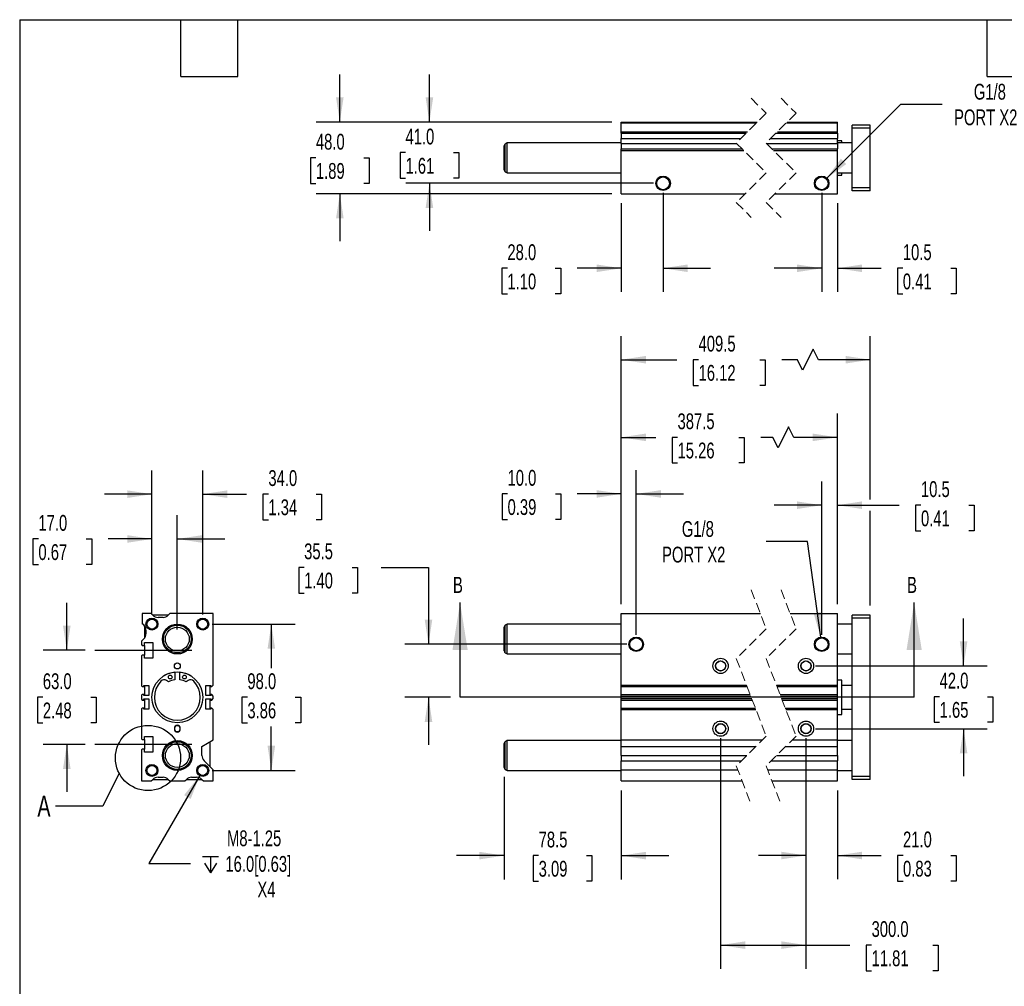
# Model space of a CAD drawing. Header units: millimetres. Extents: x 32 to 1365, y 32 to 1048.
# Tile 2 of 5: x 32 to 691, y 401 to 1048. Entities that reach past the tile are written whole.
import ezdxf

# ---------------------------------------------------------------- set-up
doc = ezdxf.new("R2010")
doc.units = ezdxf.units.MM
doc.header["$LTSCALE"] = 5
for name, pattern in [('SLD-Center', [19.05, 15.24, -1.27, 1.27, -1.27]), ('SLD-Dashed', [1.905, 1.27, -0.635]), ('SLD-Solid', [0])]:
    doc.linetypes.add(name, pattern=pattern)
doc.layers.add('CENTER', color=40, linetype='SLD-Center')
doc.layers.add('DIMENSIONS', color=140, linetype='SLD-Solid', lineweight=25)
doc.layers.add('TEXT', color=140, linetype='SLD-Solid', lineweight=25)
doc.styles.add('SLDTEXTSTYLE0', font='TXT', dxfattribs={"width": 0.7})
doc.dimstyles.new('SLDDIMSTYLE0', dxfattribs={"dimtxt": 10.790039, "dimasz": 16.51, "dimexe": 0, "dimexo": 0.0625, "dimgap": 2.69751, "dimtad": 0, "dimtih": 1, "dimtoh": 1, "dimrnd": 1e-09, "dimzin": 12, "dimdsep": 46, "dimtxsty": 'SLDTEXTSTYLE0', "dimsah": 1, "dimcen": 0.09, "dimadec": 0, "dimazin": 3, "dimtfac": 1, "dimtmove": 0, "dimatfit": 0, "dimfxl": 0, "dimfrac": 2, "dimtolj": 1, "dimtzin": 12, "dimarcsym": 0})
doc.dimstyles.new('SLDDIMSTYLE1', dxfattribs={"dimtxt": 10.790039, "dimasz": 16.51, "dimexe": 0, "dimexo": 0.0625, "dimgap": 2.69751, "dimtad": 0, "dimtih": 1, "dimtoh": 1, "dimrnd": 1e-09, "dimzin": 12, "dimdsep": 46, "dimtxsty": 'SLDTEXTSTYLE0', "dimsah": 1, "dimcen": 0, "dimadec": 0, "dimazin": 3, "dimtfac": 1, "dimtofl": 0, "dimtmove": 0, "dimatfit": 3, "dimfxl": 0, "dimfrac": 2, "dimtolj": 1, "dimtzin": 12, "dimarcsym": 0})
doc.dimstyles.new('SLDDIMSTYLE2', dxfattribs={"dimtxt": 10.790039, "dimasz": 16.51, "dimexe": 0, "dimexo": 0.0625, "dimgap": 2.69751, "dimtad": 0, "dimtih": 1, "dimtoh": 1, "dimrnd": 1e-09, "dimzin": 4, "dimdsep": 46, "dimtxsty": 'SLDTEXTSTYLE0', "dimsah": 1, "dimcen": 0.09, "dimadec": 0, "dimazin": 1, "dimtfac": 1, "dimtmove": 0, "dimatfit": 0, "dimfxl": 0, "dimfrac": 2, "dimtolj": 1, "dimtzin": 12, "dimarcsym": 0})
doc.dimstyles.new('SLDDIMSTYLE3', dxfattribs={"dimtxt": 10.790039, "dimasz": 16.51, "dimexe": 0, "dimexo": 0.0625, "dimgap": 2.69751, "dimtad": 0, "dimtih": 1, "dimtoh": 1, "dimrnd": 1e-09, "dimzin": 12, "dimdsep": 46, "dimtxsty": 'SLDTEXTSTYLE0', "dimsah": 1, "dimcen": 0.09, "dimadec": 0, "dimazin": 3, "dimtfac": 1, "dimtofl": 0, "dimtmove": 0, "dimatfit": 3, "dimfxl": 0, "dimfrac": 2, "dimtolj": 1, "dimtzin": 12, "dimarcsym": 0})
doc.dimstyles.new('SLDDIMSTYLE4', dxfattribs={"dimtxt": 10.790039, "dimasz": 16.51, "dimexe": 0, "dimexo": 0.0625, "dimgap": 2.69751, "dimtad": 0, "dimtih": 1, "dimtoh": 1, "dimrnd": 1e-09, "dimzin": 4, "dimdsep": 46, "dimtxsty": 'SLDTEXTSTYLE0', "dimsah": 1, "dimcen": 0.09, "dimadec": 0, "dimazin": 1, "dimtfac": 1, "dimtofl": 0, "dimtmove": 0, "dimatfit": 3, "dimfxl": 0, "dimfrac": 2, "dimtolj": 1, "dimtzin": 12, "dimarcsym": 0})
doc.dimstyles.new('SLDDIMSTYLE6', dxfattribs={"dimtxt": 0.18, "dimasz": 16.51, "dimexe": 0, "dimexo": 0.0625, "dimgap": 0, "dimtad": 0, "dimtih": 1, "dimtoh": 1, "dimdec": 0, "dimrnd": 1e-09, "dimzin": 0, "dimdsep": 46, "dimtxsty": 'Standard', "dimblk1": 'NONE', "dimblk2": 'NONE', "dimsah": 1, "dimcen": 0.09, "dimadec": 0, "dimazin": 0, "dimtfac": 16.51, "dimtdec": 0, "dimtofl": 0, "dimtmove": 0, "dimatfit": 3, "dimldrblk": 'NONE', "dimfxl": 0, "dimfrac": 2, "dimtolj": 1, "dimtzin": 0, "dimarcsym": 0})

# ---------------------------------------------------------------- blocks, each defined once
blk = doc.blocks.new('_D')
at = {"layer": 'DIMENSIONS'}
for p, q in [((222.2, 681.07), (218.57, 681.07)), ((218.57, 681.07), (218.57, 663.93)), ((254.26, 681.07), (257.88, 681.07)), ((257.88, 681.07), (257.88, 663.93)), ((273.71, 681.07), (305.46, 681.07)), ((305.46, 681.07), (305.46, 629.61)), ((218.57, 663.93), (222.2, 663.93)), ((257.88, 663.93), (254.26, 663.93)), ((438.18, 629.61), (289.58, 629.61)), ((320.26, 594.11), (289.58, 594.11)), ((305.46, 594.11), (305.46, 562.36))]:
    blk.add_line(p, q, dxfattribs=at)
for points in [[(305.46, 629.61), (308, 646.12), (302.92, 646.12)], [(305.46, 594.11), (302.92, 577.6), (308, 577.6)]]:
    blk.add_solid(points, dxfattribs=at)
at = {"layer": 'DIMENSIONS', "char_height": 10.583, "attachment_point": 1, "style": 'SLDTEXTSTYLE0'}
for s, insert in [('35.5', (222.2, 697.13)), ('1.40', (222.2, 677.57))]:
    blk.add_mtext(s, dxfattribs=dict(at, insert=insert))
blk = doc.blocks.new('_D_1')
at = {"layer": 'DIMENSIONS'}
for p, q in [((559.3, 698.46), (531.52, 698.46)), ((568.05, 634.43), (559.3, 698.46))]:
    blk.add_line(p, q, dxfattribs=at)
blk.add_solid([(568.05, 634.43), (568.33, 651.13), (563.3, 650.45)], dxfattribs=at)
at = {"layer": 'DIMENSIONS', "char_height": 10.583, "attachment_point": 1, "style": 'SLDTEXTSTYLE0'}
for s, insert in [('G1/8', (475.07, 712.1)), ('PORT X2', (461.85, 694.95))]:
    blk.add_mtext(s, dxfattribs=dict(at, insert=insert))
blk = doc.blocks.new('_D_2')
at = {"layer": 'DIMENSIONS'}
for p, q in [((434.53, 656.46), (434.53, 746.15)), ((444.53, 635.96), (444.53, 746.15)), ((358.39, 730.27), (354.77, 730.27)), ((354.77, 730.27), (354.77, 713.12)), ((390.45, 730.27), (394.08, 730.27)), ((394.08, 730.27), (394.08, 713.12)), ((434.53, 730.27), (405.07, 730.27)), ((444.53, 730.27), (476.28, 730.27)), ((354.77, 713.12), (358.39, 713.12)), ((394.08, 713.12), (390.45, 713.12))]:
    blk.add_line(p, q, dxfattribs=at)
for points in [[(434.53, 730.27), (418.02, 732.81), (418.02, 727.73)], [(444.53, 730.27), (461.04, 727.73), (461.04, 732.81)]]:
    blk.add_solid(points, dxfattribs=at)
at = {"layer": 'DIMENSIONS', "char_height": 10.583, "attachment_point": 1, "style": 'SLDTEXTSTYLE0'}
for s, insert in [('10.0', (358.39, 746.33)), ('0.39', (358.39, 726.76))]:
    blk.add_mtext(s, dxfattribs=dict(at, insert=insert))
blk = doc.blocks.new('_D_3')
at = {"layer": 'DIMENSIONS'}
for p, q in [((568.71, 635.96), (568.71, 738.58)), ((579.21, 656.46), (579.21, 738.58)), ((568.71, 722.71), (536.96, 722.71)), ((579.21, 722.71), (620.56, 722.71)), ((635.18, 722.71), (631.55, 722.71)), ((631.55, 722.71), (631.55, 705.56)), ((667.24, 722.71), (670.86, 722.71)), ((670.86, 722.71), (670.86, 705.56)), ((631.55, 705.56), (635.18, 705.56)), ((670.86, 705.56), (667.24, 705.56))]:
    blk.add_line(p, q, dxfattribs=at)
for points in [[(568.71, 722.71), (552.2, 725.25), (552.2, 720.17)], [(579.21, 722.71), (595.72, 720.17), (595.72, 725.25)]]:
    blk.add_solid(points, dxfattribs=at)
at = {"layer": 'DIMENSIONS', "char_height": 10.583, "attachment_point": 1, "style": 'SLDTEXTSTYLE0'}
for s, insert in [('10.5', (635.18, 738.76)), ('0.41', (635.18, 719.2))]:
    blk.add_mtext(s, dxfattribs=dict(at, insert=insert))
blk = doc.blocks.new('_D_4')
at = {"layer": 'DIMENSIONS'}
for p, q in [((434.53, 656.46), (434.53, 784.02)), ((579.21, 656.46), (579.21, 784.02)), ((546.53, 775.2), (539.47, 761.09)), ((550.06, 768.14), (546.53, 775.2)), ((434.53, 768.14), (457.58, 768.14)), ((472.2, 768.14), (468.57, 768.14)), ((468.57, 768.14), (468.57, 751)), ((513.24, 768.14), (516.86, 768.14)), ((516.86, 768.14), (516.86, 751)), ((535.94, 768.14), (527.86, 768.14)), ((539.47, 761.09), (535.94, 768.14)), ((579.21, 768.14), (550.06, 768.14)), ((468.57, 751), (472.2, 751)), ((516.86, 751), (513.24, 751))]:
    blk.add_line(p, q, dxfattribs=at)
for points in [[(434.53, 768.14), (451.04, 765.6), (451.04, 770.68)], [(579.21, 768.14), (562.7, 770.68), (562.7, 765.6)]]:
    blk.add_solid(points, dxfattribs=at)
at = {"layer": 'DIMENSIONS', "char_height": 10.583, "attachment_point": 1, "style": 'SLDTEXTSTYLE0'}
for s, insert in [('387.5', (472.2, 784.2)), ('15.26', (472.2, 764.64))]:
    blk.add_mtext(s, dxfattribs=dict(at, insert=insert))
blk = doc.blocks.new('_D_5')
at = {"layer": 'DIMENSIONS'}
for p, q in [((434.53, 656.46), (434.53, 835.99)), ((601.21, 726.52), (601.21, 835.99)), ((563, 827.17), (555.95, 813.06)), ((566.53, 820.11), (563, 827.17)), ((434.53, 820.11), (471.65, 820.11)), ((486.27, 820.11), (482.65, 820.11)), ((482.65, 820.11), (482.65, 802.96)), ((527.31, 820.11), (530.93, 820.11)), ((530.93, 820.11), (530.93, 802.96)), ((552.42, 820.11), (541.93, 820.11)), ((555.95, 813.06), (552.42, 820.11)), ((601.21, 820.11), (566.53, 820.11)), ((482.65, 802.96), (486.27, 802.96)), ((530.93, 802.96), (527.31, 802.96)), ((601.21, 655.46), (601.21, 718.9))]:
    blk.add_line(p, q, dxfattribs=at)
for points in [[(434.53, 820.11), (451.04, 817.57), (451.04, 822.65)], [(601.21, 820.11), (584.7, 822.65), (584.7, 817.57)]]:
    blk.add_solid(points, dxfattribs=at)
at = {"layer": 'DIMENSIONS', "char_height": 10.583, "attachment_point": 1, "style": 'SLDTEXTSTYLE0'}
for s, insert in [('409.5', (486.27, 836.17)), ('16.12', (486.27, 816.61))]:
    blk.add_mtext(s, dxfattribs=dict(at, insert=insert))
blk = doc.blocks.new('_D_6')
at = {"layer": 'DIMENSIONS'}
for p, q in [((356.03, 540.78), (356.03, 472.24)), ((434.53, 531.76), (434.53, 472.24)), ((356.03, 488.12), (324.28, 488.12)), ((379.21, 488.12), (375.59, 488.12)), ((375.59, 488.12), (375.59, 470.97)), ((411.28, 488.12), (414.9, 488.12)), ((414.9, 488.12), (414.9, 470.97)), ((434.53, 488.12), (466.28, 488.12)), ((375.59, 470.97), (379.21, 470.97)), ((414.9, 470.97), (411.28, 470.97))]:
    blk.add_line(p, q, dxfattribs=at)
for points in [[(356.03, 488.12), (339.52, 490.66), (339.52, 485.58)], [(434.53, 488.12), (451.04, 485.58), (451.04, 490.66)]]:
    blk.add_solid(points, dxfattribs=at)
at = {"layer": 'DIMENSIONS', "char_height": 10.583, "attachment_point": 1, "style": 'SLDTEXTSTYLE0'}
for s, insert in [('78.5', (379.21, 504.18)), ('3.09', (379.21, 484.61))]:
    blk.add_mtext(s, dxfattribs=dict(at, insert=insert))
blk = doc.blocks.new('_D_7')
at = {"layer": 'DIMENSIONS'}
for p, q in [((501.03, 566.76), (501.03, 412.31)), ((558.21, 566.76), (558.21, 412.31)), ((501.03, 428.19), (558.21, 428.19)), ((558.21, 428.19), (587.5, 428.19)), ((602.12, 428.19), (598.49, 428.19)), ((598.49, 428.19), (598.49, 411.04)), ((643.16, 428.19), (646.78, 428.19)), ((646.78, 428.19), (646.78, 411.04)), ((598.49, 411.04), (602.12, 411.04)), ((646.78, 411.04), (643.16, 411.04))]:
    blk.add_line(p, q, dxfattribs=at)
for points in [[(501.03, 428.19), (517.54, 425.65), (517.54, 430.73)], [(558.21, 428.19), (541.7, 430.73), (541.7, 425.65)]]:
    blk.add_solid(points, dxfattribs=at)
at = {"layer": 'DIMENSIONS', "char_height": 10.583, "attachment_point": 1, "style": 'SLDTEXTSTYLE0'}
for s, insert in [('300.0', (602.12, 444.24)), ('11.81', (602.12, 424.68))]:
    blk.add_mtext(s, dxfattribs=dict(at, insert=insert))
blk = doc.blocks.new('_D_8')
at = {"layer": 'DIMENSIONS'}
for p, q in [((558.21, 566.76), (558.21, 472.31)), ((579.21, 531.76), (579.21, 472.31)), ((558.21, 488.19), (526.46, 488.19)), ((579.21, 488.19), (608.54, 488.19)), ((623.16, 488.19), (619.54, 488.19)), ((619.54, 488.19), (619.54, 471.04)), ((655.22, 488.19), (658.85, 488.19)), ((658.85, 488.19), (658.85, 471.04)), ((619.54, 471.04), (623.16, 471.04)), ((658.85, 471.04), (655.22, 471.04))]:
    blk.add_line(p, q, dxfattribs=at)
for points in [[(558.21, 488.19), (541.7, 490.73), (541.7, 485.65)], [(579.21, 488.19), (595.72, 485.65), (595.72, 490.73)]]:
    blk.add_solid(points, dxfattribs=at)
at = {"layer": 'DIMENSIONS', "char_height": 10.583, "attachment_point": 1, "style": 'SLDTEXTSTYLE0'}
for s, insert in [('21.0', (623.16, 504.24)), ('0.83', (623.16, 484.68))]:
    blk.add_mtext(s, dxfattribs=dict(at, insert=insert))
blk = doc.blocks.new('_D_9')
at = {"layer": 'DIMENSIONS'}
for p, q in [((663.71, 615.11), (663.71, 646.86)), ((564.56, 615.11), (679.58, 615.11)), ((647.68, 594.52), (644.05, 594.52)), ((644.05, 594.52), (644.05, 577.37)), ((679.74, 594.52), (683.36, 594.52)), ((683.36, 594.52), (683.36, 577.37)), ((644.05, 577.37), (647.68, 577.37)), ((683.36, 577.37), (679.74, 577.37)), ((564.56, 573.11), (679.58, 573.11)), ((663.71, 573.11), (663.71, 541.36))]:
    blk.add_line(p, q, dxfattribs=at)
for points in [[(663.71, 615.11), (666.25, 631.62), (661.17, 631.62)], [(663.71, 573.11), (661.17, 556.6), (666.25, 556.6)]]:
    blk.add_solid(points, dxfattribs=at)
at = {"layer": 'DIMENSIONS', "char_height": 10.583, "attachment_point": 1, "style": 'SLDTEXTSTYLE0'}
for s, insert in [('42.0', (647.68, 610.58)), ('1.65', (647.68, 591.02))]:
    blk.add_mtext(s, dxfattribs=dict(at, insert=insert))
blk = doc.blocks.new('_D_19')
at = {"layer": 'DIMENSIONS'}
for p, q in [((63.29, 625.61), (63.29, 657.36)), ((75.69, 625.61), (47.42, 625.61)), ((47.26, 594.11), (43.64, 594.11)), ((43.64, 594.11), (43.64, 576.96)), ((79.32, 594.11), (82.95, 594.11)), ((82.95, 594.11), (82.95, 576.96)), ((43.64, 576.96), (47.26, 576.96)), ((82.95, 576.96), (79.32, 576.96)), ((75.69, 562.61), (47.42, 562.61)), ((63.29, 562.61), (63.29, 530.86))]:
    blk.add_line(p, q, dxfattribs=at)
for points in [[(63.29, 625.61), (65.83, 642.12), (60.75, 642.12)], [(63.29, 562.61), (60.75, 546.1), (65.83, 546.1)]]:
    blk.add_solid(points, dxfattribs=at)
at = {"layer": 'DIMENSIONS', "char_height": 10.583, "attachment_point": 1, "style": 'SLDTEXTSTYLE0'}
for s, insert in [('63.0', (47.26, 610.17)), ('2.48', (47.26, 590.61))]:
    blk.add_mtext(s, dxfattribs=dict(at, insert=insert))
blk = doc.blocks.new('_D_20')
at = {"layer": 'DIMENSIONS'}
for p, q in [((120.29, 649.46), (120.29, 715.99)), ((137.29, 639.46), (137.29, 715.99)), ((44.27, 700.11), (40.65, 700.11)), ((40.65, 700.11), (40.65, 682.96)), ((76.34, 700.11), (79.96, 700.11)), ((79.96, 700.11), (79.96, 682.96)), ((120.29, 700.11), (90.96, 700.11)), ((137.29, 700.11), (169.04, 700.11)), ((40.65, 682.96), (44.27, 682.96)), ((79.96, 682.96), (76.34, 682.96))]:
    blk.add_line(p, q, dxfattribs=at)
for points in [[(120.29, 700.11), (103.78, 702.65), (103.78, 697.57)], [(137.29, 700.11), (153.8, 697.57), (153.8, 702.65)]]:
    blk.add_solid(points, dxfattribs=at)
at = {"layer": 'DIMENSIONS', "char_height": 10.583, "attachment_point": 1, "style": 'SLDTEXTSTYLE0'}
for s, insert in [('17.0', (44.27, 716.17)), ('0.67', (44.27, 696.61))]:
    blk.add_mtext(s, dxfattribs=dict(at, insert=insert))
blk = doc.blocks.new('_D_21')
at = {"layer": 'DIMENSIONS'}
for p, q in [((120.29, 649.46), (120.29, 745.99)), ((154.29, 649.46), (154.29, 745.99)), ((120.29, 730.11), (88.54, 730.11)), ((154.29, 730.11), (183.63, 730.11)), ((198.25, 730.11), (194.62, 730.11)), ((194.62, 730.11), (194.62, 712.96)), ((230.31, 730.11), (233.93, 730.11)), ((233.93, 730.11), (233.93, 712.96)), ((194.62, 712.96), (198.25, 712.96)), ((233.93, 712.96), (230.31, 712.96))]:
    blk.add_line(p, q, dxfattribs=at)
for points in [[(120.29, 730.11), (103.78, 732.65), (103.78, 727.57)], [(154.29, 730.11), (170.8, 727.57), (170.8, 732.65)]]:
    blk.add_solid(points, dxfattribs=at)
at = {"layer": 'DIMENSIONS', "char_height": 10.583, "attachment_point": 1, "style": 'SLDTEXTSTYLE0'}
for s, insert in [('34.0', (198.25, 746.17)), ('1.34', (198.25, 726.61))]:
    blk.add_mtext(s, dxfattribs=dict(at, insert=insert))
blk = doc.blocks.new('_D_22')
at = {"layer": 'DIMENSIONS'}
for p, q in [((160.64, 643.11), (216.1, 643.11)), ((200.23, 643.11), (200.23, 613.68)), ((184.19, 594.11), (180.57, 594.11)), ((180.57, 594.11), (180.57, 576.96)), ((216.26, 594.11), (219.88, 594.11)), ((219.88, 594.11), (219.88, 576.96)), ((180.57, 576.96), (184.19, 576.96)), ((200.23, 545.11), (200.23, 574.55)), ((219.88, 576.96), (216.26, 576.96)), ((160.64, 545.11), (216.1, 545.11))]:
    blk.add_line(p, q, dxfattribs=at)
for points in [[(200.23, 643.11), (197.69, 626.6), (202.77, 626.6)], [(200.23, 545.11), (202.77, 561.62), (197.69, 561.62)]]:
    blk.add_solid(points, dxfattribs=at)
at = {"layer": 'DIMENSIONS', "char_height": 10.583, "attachment_point": 1, "style": 'SLDTEXTSTYLE0'}
for s, insert in [('98.0', (184.19, 610.17)), ('3.86', (184.19, 590.61))]:
    blk.add_mtext(s, dxfattribs=dict(at, insert=insert))
blk = doc.blocks.new('SW_SYMBOL_HOLE_DEPTH')
at = {"layer": 'DIMENSIONS', "color": 0}
for p, q in [((0, 4375), (4000, 4375)), ((500, 2775), (2000, 375)), ((2000, 4375), (2000, 375)), ((3500, 2775), (2000, 375))]:
    blk.add_line(p, q, dxfattribs=at)
blk = doc.blocks.new('_D_23')
at = {"layer": 'DIMENSIONS'}
for p, q in [((152.29, 541.65), (118.32, 482.8)), ((118.32, 482.8), (146.1, 482.8))]:
    blk.add_line(p, q, dxfattribs=at)
blk.add_solid([(152.29, 541.65), (141.84, 528.62), (146.24, 526.08)], dxfattribs=at)
at = {"layer": 'DIMENSIONS', "xscale": 0.002688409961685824, "yscale": 0.002688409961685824, "zscale": 0.002688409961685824}
blk.add_blockref('SW_SYMBOL_HOLE_DEPTH', (154.04, 475.66), dxfattribs=at)
at = {"layer": 'DIMENSIONS', "char_height": 10.583, "attachment_point": 1, "style": 'SLDTEXTSTYLE0'}
for s, insert in [('M8-1.25', (170.55, 505.02)), ('16.0[0.63]', (169.47, 487.87)), ('X4', (190.91, 470.72))]:
    blk.add_mtext(s, dxfattribs=dict(at, insert=insert))
blk = doc.blocks.new('_None')
blk = doc.blocks.new('_D_24')
at = {"layer": 'DIMENSIONS'}
for p, q in [((306.08, 979.23), (306.08, 1010.98)), ((428.18, 979.23), (290.21, 979.23)), ((290.05, 958.75), (286.43, 958.75)), ((286.43, 958.75), (286.43, 941.6)), ((322.11, 958.75), (325.74, 958.75)), ((325.74, 958.75), (325.74, 941.6)), ((286.43, 941.6), (290.05, 941.6)), ((456.18, 938.23), (290.21, 938.23)), ((306.08, 938.23), (306.08, 906.48)), ((325.74, 941.6), (322.11, 941.6))]:
    blk.add_line(p, q, dxfattribs=at)
for points in [[(306.08, 979.23), (308.62, 995.74), (303.54, 995.74)], [(306.08, 938.23), (303.54, 921.72), (308.62, 921.72)]]:
    blk.add_solid(points, dxfattribs=at)
at = {"layer": 'DIMENSIONS', "char_height": 10.583, "attachment_point": 1, "style": 'SLDTEXTSTYLE0'}
for s, insert in [('41.0', (290.05, 974.81)), ('1.61', (290.05, 955.24))]:
    blk.add_mtext(s, dxfattribs=dict(at, insert=insert))
blk = doc.blocks.new('_D_25')
at = {"layer": 'DIMENSIONS'}
for p, q in [((246.09, 979.23), (246.09, 1010.98)), ((428.18, 979.23), (230.22, 979.23)), ((230.06, 955.29), (226.44, 955.29)), ((226.44, 955.29), (226.44, 938.14)), ((262.12, 955.29), (265.75, 955.29)), ((265.75, 955.29), (265.75, 938.14)), ((226.44, 938.14), (230.06, 938.14)), ((265.75, 938.14), (262.12, 938.14)), ((428.18, 931.23), (230.22, 931.23)), ((246.09, 931.23), (246.09, 899.48))]:
    blk.add_line(p, q, dxfattribs=at)
for points in [[(246.09, 979.23), (248.63, 995.74), (243.55, 995.74)], [(246.09, 931.23), (243.55, 914.72), (248.63, 914.72)]]:
    blk.add_solid(points, dxfattribs=at)
at = {"layer": 'DIMENSIONS', "char_height": 10.583, "attachment_point": 1, "style": 'SLDTEXTSTYLE0'}
for s, insert in [('48.0', (230.06, 971.35)), ('1.89', (230.06, 951.79))]:
    blk.add_mtext(s, dxfattribs=dict(at, insert=insert))
blk = doc.blocks.new('_D_26')
at = {"layer": 'DIMENSIONS'}
for p, q in [((462.53, 931.88), (462.53, 865.46)), ((434.53, 924.88), (434.53, 865.46)), ((358.28, 881.33), (354.66, 881.33)), ((354.66, 881.33), (354.66, 864.18)), ((390.34, 881.33), (393.97, 881.33)), ((393.97, 881.33), (393.97, 864.18)), ((434.53, 881.33), (404.96, 881.33)), ((462.53, 881.33), (494.28, 881.33)), ((354.66, 864.18), (358.28, 864.18)), ((393.97, 864.18), (390.34, 864.18))]:
    blk.add_line(p, q, dxfattribs=at)
for points in [[(434.53, 881.33), (418.02, 883.87), (418.02, 878.79)], [(462.53, 881.33), (479.04, 878.79), (479.04, 883.87)]]:
    blk.add_solid(points, dxfattribs=at)
at = {"layer": 'DIMENSIONS', "char_height": 10.583, "attachment_point": 1, "style": 'SLDTEXTSTYLE0'}
for s, insert in [('28.0', (358.28, 897.39)), ('1.10', (358.28, 877.83))]:
    blk.add_mtext(s, dxfattribs=dict(at, insert=insert))
blk = doc.blocks.new('_D_27')
at = {"layer": 'DIMENSIONS'}
for p, q in [((568.71, 931.88), (568.71, 865.46)), ((579.21, 924.88), (579.21, 865.46)), ((568.71, 881.33), (536.96, 881.33)), ((579.21, 881.33), (608.43, 881.33)), ((623.05, 881.33), (619.43, 881.33)), ((619.43, 881.33), (619.43, 864.18)), ((655.11, 881.33), (658.74, 881.33)), ((658.74, 881.33), (658.74, 864.18)), ((619.43, 864.18), (623.05, 864.18)), ((658.74, 864.18), (655.11, 864.18))]:
    blk.add_line(p, q, dxfattribs=at)
for points in [[(568.71, 881.33), (552.2, 883.87), (552.2, 878.79)], [(579.21, 881.33), (595.72, 878.79), (595.72, 883.87)]]:
    blk.add_solid(points, dxfattribs=at)
at = {"layer": 'DIMENSIONS', "char_height": 10.583, "attachment_point": 1, "style": 'SLDTEXTSTYLE0'}
for s, insert in [('10.5', (623.05, 897.39)), ('0.41', (623.05, 877.83))]:
    blk.add_mtext(s, dxfattribs=dict(at, insert=insert))
blk = doc.blocks.new('_D_28')
at = {"layer": 'DIMENSIONS'}
for p, q in [((571.74, 941.26), (621.65, 991.17)), ((621.65, 991.17), (649.43, 991.17))]:
    blk.add_line(p, q, dxfattribs=at)
blk.add_solid([(571.74, 941.26), (585.21, 951.14), (581.62, 954.73)], dxfattribs=at)
at = {"layer": 'DIMENSIONS', "char_height": 10.583, "attachment_point": 1, "style": 'SLDTEXTSTYLE0'}
for s, insert in [('G1/8', (670.58, 1004.81)), ('PORT X2', (657.37, 987.67))]:
    blk.add_mtext(s, dxfattribs=dict(at, insert=insert))

msp = doc.modelspace()

# ---------------------------------------------------------------- linework, layer by layer
at = {"color": 7, "linetype": 'SLD-Dashed', "lineweight": 18}
for p, q in [((521.55, 995.109), (531.55, 985.171)), ((541.55, 995.109), (551.55, 985.171)), ((531.55, 985.171), (511.55, 965.171)), ((551.55, 985.171), (531.55, 965.171)), ((511.55, 965.171), (531.55, 945.296)), ((531.55, 965.171), (551.55, 945.296)), ((531.55, 945.296), (511.55, 925.296)), ((551.55, 945.296), (531.55, 925.296)), ((511.55, 925.296), (521.55, 915.359)), ((531.55, 925.296), (541.55, 915.359)), ((521.55, 665.988), (531.55, 640.051)), ((541.55, 665.988), (551.55, 640.051)), ((531.55, 640.051), (511.55, 620.051)), ((551.55, 640.051), (531.55, 620.051)), ((511.55, 620.051), (531.55, 568.176)), ((531.55, 620.051), (551.55, 568.176)), ((531.55, 568.176), (511.55, 548.176)), ((551.55, 568.176), (531.55, 548.176)), ((511.55, 548.176), (521.55, 522.238)), ((531.55, 548.176), (541.55, 522.238))]:
    msp.add_line(p, q, dxfattribs=at)
for p, q in [((434.534, 979.234), (525.612, 979.234)), ((434.534, 978.734), (434.534, 979.234)), ((434.534, 972.734), (434.534, 978.734)), ((434.534, 978.734), (525.112, 978.734)), ((545.112, 978.734), (579.209, 978.734)), ((545.612, 979.234), (579.209, 979.234)), ((579.209, 978.734), (579.209, 979.234)), ((579.209, 972.734), (579.209, 978.734)), ((601.209, 977.234), (589.209, 977.234)), ((589.209, 975.234), (589.209, 977.234)), ((601.209, 975.234), (601.209, 977.234)), ((434.534, 972.734), (519.112, 972.734)), ((434.534, 971.698), (434.534, 972.734)), ((434.534, 971.698), (518.077, 971.698)), ((434.534, 971.698), (434.534, 968.163)), ((538.077, 971.698), (579.209, 971.698)), ((539.112, 972.734), (579.209, 972.734)), ((579.209, 971.698), (579.209, 972.734)), ((579.209, 971.698), (579.209, 968.163)), ((601.209, 975.234), (589.209, 975.234)), ((589.209, 935.234), (589.209, 975.234)), ((601.209, 935.234), (601.209, 975.234)), ((356.034, 947.254), (356.034, 963.213)), ((358.034, 965.234), (356.784, 964.512)), ((356.784, 945.955), (356.784, 964.512)), ((434.534, 965.234), (358.034, 965.234)), ((358.034, 945.234), (358.034, 965.234)), ((434.534, 968.163), (514.541, 968.163)), ((434.534, 964.805), (434.534, 968.163)), ((434.534, 964.805), (511.919, 964.805)), ((434.534, 964.805), (434.534, 961.269)), ((531.919, 964.805), (579.209, 964.805)), ((534.541, 968.163), (579.209, 968.163)), ((579.209, 964.805), (579.209, 968.163)), ((582.209, 966.734), (579.209, 966.734)), ((589.209, 965.234), (579.209, 965.234)), ((579.209, 964.805), (579.209, 961.269)), ((582.209, 965.234), (582.209, 966.734)), ((434.534, 961.269), (515.476, 961.269)), ((434.534, 960.234), (434.534, 961.269)), ((434.534, 960.234), (516.518, 960.234)), ((434.534, 931.234), (434.534, 960.234)), ((535.476, 961.269), (579.209, 961.269)), ((536.518, 960.234), (579.209, 960.234)), ((579.209, 960.234), (579.209, 961.269)), ((579.209, 931.234), (579.209, 960.234)), ((356.784, 945.955), (358.034, 945.234)), ((358.034, 945.234), (434.534, 945.234)), ((579.209, 945.234), (589.209, 945.234)), ((579.209, 943.734), (582.209, 943.734)), ((582.209, 943.734), (582.209, 945.234)), ((434.534, 931.234), (517.487, 931.234)), ((537.487, 931.234), (579.209, 931.234)), ((601.209, 935.234), (589.209, 935.234)), ((589.209, 933.234), (589.209, 935.234)), ((601.209, 933.234), (589.209, 933.234)), ((601.209, 933.234), (601.209, 935.234)), ((113.792, 650.113), (113.792, 643.373)), ((119.792, 650.113), (113.792, 650.113)), ((120.828, 649.078), (119.792, 650.113)), ((131.292, 649.113), (120.792, 649.113)), ((127.721, 647.613), (124.363, 647.613)), ((132.292, 650.113), (131.257, 649.078)), ((161.292, 650.113), (132.292, 650.113)), ((161.292, 602.293), (161.292, 650.113)), ((434.534, 602.293), (434.534, 650.113)), ((434.534, 650.113), (527.67, 650.113)), ((547.67, 650.113), (579.209, 650.113)), ((579.209, 602.293), (579.209, 650.113)), ((601.209, 649.113), (589.209, 649.113)), ((589.209, 647.113), (589.209, 649.113)), ((601.209, 647.113), (589.209, 647.113)), ((589.209, 541.113), (589.209, 647.113)), ((601.209, 647.113), (601.209, 649.113)), ((601.209, 541.113), (601.209, 647.113)), ((115.292, 642.043), (115.292, 633.683)), ((356.034, 633.113), (356.034, 641.093)), ((358.034, 643.113), (356.784, 642.392)), ((356.784, 633.113), (356.784, 642.392)), ((434.534, 643.113), (358.034, 643.113)), ((358.034, 633.113), (358.034, 643.113)), ((589.209, 643.113), (579.209, 643.113)), ((114.889, 633.21), (113.292, 631.613)), ((116.292, 639.043), (116.292, 636.683)), ((356.034, 625.134), (356.034, 633.113)), ((356.784, 623.835), (356.784, 633.113)), ((358.034, 623.113), (358.034, 633.113)), ((113.292, 631.613), (113.292, 629.363)), ((113.292, 629.363), (113.792, 628.863)), ((113.792, 628.863), (115.292, 628.863)), ((115.292, 630.863), (120.792, 630.863)), ((115.292, 628.863), (115.292, 630.863)), ((115.292, 628.863), (115.292, 622.363)), ((120.792, 630.863), (120.792, 620.363)), ((113.792, 622.363), (113.292, 621.863)), ((113.292, 621.863), (113.292, 601.793)), ((115.292, 622.363), (113.792, 622.363)), ((115.292, 620.363), (115.292, 622.363)), ((120.792, 620.363), (115.292, 620.363)), ((356.784, 623.835), (358.034, 623.113)), ((358.034, 623.113), (434.534, 623.113)), ((579.209, 623.113), (589.209, 623.113)), ((135.542, 610.877), (135.542, 605.874)), ((139.042, 605.874), (139.042, 610.877)), ((113.292, 601.793), (113.792, 601.293)), ((113.792, 601.293), (114.942, 601.293)), ((114.942, 602.013), (118.292, 602.013)), ((114.942, 601.293), (114.942, 602.013)), ((115.292, 602.013), (115.292, 595.213)), ((118.292, 602.013), (118.292, 595.213)), ((131.325, 604.528), (130.045, 605.328)), ((144.539, 605.328), (143.259, 604.528)), ((156.292, 602.013), (159.642, 602.013)), ((156.292, 595.213), (156.292, 602.013)), ((159.292, 595.213), (159.292, 602.013)), ((159.642, 602.013), (159.642, 601.293)), ((159.642, 601.293), (160.292, 601.293)), ((160.292, 601.293), (161.292, 602.293)), ((434.534, 602.293), (518.396, 602.293)), ((434.534, 601.293), (434.534, 602.293)), ((434.534, 601.293), (518.782, 601.293)), ((434.534, 595.943), (434.534, 601.293)), ((538.396, 602.293), (579.209, 602.293)), ((538.782, 601.293), (579.209, 601.293)), ((582.209, 605.613), (579.209, 605.613)), ((579.209, 601.293), (579.209, 602.293)), ((579.209, 595.943), (579.209, 601.293)), ((582.209, 582.613), (582.209, 605.613)), ((589.209, 602.113), (582.209, 602.113)), ((113.792, 595.943), (113.292, 595.443)), ((113.292, 595.443), (113.292, 592.783)), ((114.942, 595.943), (113.792, 595.943)), ((114.942, 595.213), (114.942, 595.943)), ((118.292, 595.213), (114.942, 595.213)), ((159.642, 595.213), (156.292, 595.213)), ((159.642, 595.943), (159.642, 595.213)), ((160.292, 595.943), (159.642, 595.943)), ((161.292, 594.943), (160.292, 595.943)), ((161.292, 593.283), (161.292, 594.943)), ((434.534, 594.943), (434.534, 595.943)), ((434.534, 595.943), (520.844, 595.943)), ((434.534, 594.943), (521.23, 594.943)), ((434.534, 593.283), (434.534, 594.943)), ((540.844, 595.943), (579.209, 595.943)), ((541.23, 594.943), (579.209, 594.943)), ((579.209, 594.943), (579.209, 595.943)), ((579.209, 593.283), (579.209, 594.943)), ((113.292, 592.783), (113.792, 592.283)), ((113.792, 586.933), (113.292, 586.433)), ((113.792, 592.283), (114.942, 592.283)), ((114.942, 586.933), (113.792, 586.933)), ((114.942, 593.013), (118.292, 593.013)), ((114.942, 592.283), (114.942, 593.013)), ((114.942, 586.213), (114.942, 586.933)), ((115.292, 593.013), (115.292, 586.213)), ((118.292, 593.013), (118.292, 586.213)), ((156.292, 593.013), (159.642, 593.013)), ((156.292, 586.213), (156.292, 593.013)), ((159.292, 586.213), (159.292, 593.013)), ((159.642, 593.013), (159.642, 592.283)), ((159.642, 592.283), (160.292, 592.283)), ((159.642, 586.933), (159.642, 586.213)), ((160.292, 586.933), (159.642, 586.933)), ((160.292, 592.283), (161.292, 593.283)), ((161.292, 585.933), (160.292, 586.933)), ((434.534, 593.283), (521.87, 593.283)), ((434.534, 592.283), (434.534, 593.283)), ((434.534, 592.283), (522.255, 592.283)), ((434.534, 586.933), (434.534, 592.283)), ((434.534, 586.933), (524.318, 586.933)), ((434.534, 585.933), (434.534, 586.933)), ((541.87, 593.283), (579.209, 593.283)), ((542.255, 592.283), (579.209, 592.283)), ((544.318, 586.933), (579.209, 586.933)), ((579.209, 592.283), (579.209, 593.283)), ((579.209, 586.933), (579.209, 592.283)), ((579.209, 585.933), (579.209, 586.933)), ((113.292, 586.433), (113.292, 566.363)), ((118.292, 586.213), (114.942, 586.213)), ((159.642, 586.213), (156.292, 586.213)), ((161.292, 565.613), (161.292, 585.933)), ((434.534, 585.933), (524.704, 585.933)), ((434.534, 565.613), (434.534, 585.933)), ((544.704, 585.933), (579.209, 585.933)), ((579.209, 565.613), (579.209, 585.933)), ((579.209, 582.613), (582.209, 582.613)), ((582.209, 586.113), (589.209, 586.113)), ((137.886, 575.273), (136.699, 575.273)), ((115.292, 567.863), (120.792, 567.863)), ((115.292, 565.863), (115.292, 567.863)), ((120.792, 567.863), (120.792, 557.363)), ((135.292, 573.363), (135.292, 572.863)), ((139.292, 572.863), (139.292, 573.363)), ((113.292, 566.363), (113.792, 565.863)), ((113.792, 565.863), (115.292, 565.863)), ((115.292, 565.863), (115.292, 559.363)), ((153.792, 561.283), (161.292, 565.613)), ((153.792, 555.184), (153.792, 561.283)), ((159.292, 547.613), (159.292, 564.459)), ((356.034, 555.113), (356.034, 563.093)), ((358.034, 565.113), (356.784, 564.392)), ((356.784, 555.113), (356.784, 564.392)), ((434.534, 565.113), (358.034, 565.113)), ((358.034, 555.113), (358.034, 565.113)), ((434.534, 561.283), (434.534, 565.613)), ((434.534, 565.613), (528.987, 565.613)), ((434.534, 561.283), (524.657, 561.283)), ((434.534, 555.184), (434.534, 561.283)), ((544.657, 561.283), (579.209, 561.283)), ((548.987, 565.613), (579.209, 565.613)), ((579.209, 561.283), (579.209, 565.613)), ((589.209, 565.113), (579.209, 565.113)), ((579.209, 555.184), (579.209, 561.283)), ((113.792, 559.363), (113.292, 558.863)), ((113.292, 558.863), (113.292, 538.113)), ((115.292, 559.363), (113.792, 559.363)), ((115.292, 557.363), (115.292, 559.363)), ((120.792, 557.363), (115.292, 557.363)), ((356.034, 547.134), (356.034, 555.113)), ((356.784, 545.835), (356.784, 555.113)), ((358.034, 545.113), (358.034, 555.113)), ((434.534, 555.184), (518.558, 555.184)), ((434.534, 555.184), (434.534, 551.649)), ((538.558, 555.184), (579.209, 555.184)), ((579.209, 555.184), (579.209, 551.649)), ((161.292, 545.613), (155.257, 551.649)), ((434.534, 551.649), (515.023, 551.649)), ((434.534, 545.613), (434.534, 551.649)), ((535.023, 551.649), (579.209, 551.649)), ((579.209, 545.613), (579.209, 551.649)), ((124.363, 540.613), (127.721, 540.613)), ((146.863, 540.613), (150.221, 540.613)), ((161.292, 538.113), (161.292, 545.613)), ((356.784, 545.835), (358.034, 545.113)), ((358.034, 545.113), (434.534, 545.113)), ((434.534, 538.113), (434.534, 545.613)), ((434.534, 545.613), (512.538, 545.613)), ((532.538, 545.613), (579.209, 545.613)), ((579.209, 538.113), (579.209, 545.613)), ((579.209, 545.113), (589.209, 545.113)), ((601.209, 541.113), (589.209, 541.113)), ((589.209, 539.113), (589.209, 541.113)), ((601.209, 539.113), (601.209, 541.113)), ((113.292, 538.113), (119.792, 538.113)), ((119.792, 538.113), (120.828, 539.149)), ((120.792, 539.113), (131.292, 539.113)), ((131.257, 539.149), (132.292, 538.113)), ((132.292, 538.113), (142.292, 538.113)), ((142.292, 538.113), (143.328, 539.149)), ((143.292, 539.113), (153.792, 539.113)), ((153.757, 539.149), (154.792, 538.113)), ((154.792, 538.113), (161.292, 538.113)), ((434.534, 538.113), (515.429, 538.113)), ((535.429, 538.113), (579.209, 538.113)), ((601.209, 539.113), (589.209, 539.113))]:
    msp.add_line(p, q)
for centre, radius in [((462.534, 938.234), 4.864), ((568.709, 938.234), 4.864), ((462.534, 938.234), 4.283), ((568.709, 938.234), 4.283), ((120.292, 643.113), 4), ((120.292, 643.113), 3.323), ((154.292, 643.113), 4), ((154.292, 643.113), 3.323), ((137.292, 633.113), 10), ((137.292, 633.113), 9.278), ((137.292, 633.113), 7.979), ((444.534, 629.613), 4.864), ((444.534, 629.613), 4.283), ((568.709, 629.613), 4.864), ((568.709, 629.613), 4.283), ((501.034, 615.113), 5.1), ((558.209, 615.113), 5.1), ((137.292, 615.113), 2), ((501.034, 615.113), 3.4), ((501.034, 615.113), 3.323), ((558.209, 615.113), 3.4), ((558.209, 615.113), 3.323), ((137.292, 594.113), 17), ((132.542, 607.673), 1.25), ((142.042, 607.673), 1.25), ((501.034, 573.113), 5.1), ((501.034, 573.113), 3.4), ((501.034, 573.113), 3.323), ((558.209, 573.113), 5.1), ((558.209, 573.113), 3.4), ((558.209, 573.113), 3.323), ((137.292, 555.113), 10), ((137.292, 555.113), 9.278), ((137.292, 555.113), 7.979), ((120.292, 545.113), 4), ((120.292, 545.113), 3.323), ((154.292, 545.113), 4), ((154.292, 545.113), 3.323)]:
    msp.add_circle(centre, radius)
for centre, radius, start, end in [((357.534, 963.213), 1.5, 120.000784, 179.998885), ((357.534, 947.254), 1.5, 180.001115, 239.999216), ((124.363, 652.613), 5, 225, 270), ((127.721, 652.613), 5, 270, 315), ((111.292, 639.043), 5, 0, 60), ((357.534, 641.093), 1.5, 120.000983, 179.998686), ((111.292, 636.683), 5, 315.995745, 0), ((357.534, 625.134), 1.5, 180.001119, 239.999283), ((137.292, 593.113), 17.85, 95.626271, 120.93254), ((137.292, 593.113), 17.85, 59.06746, 84.373729), ((137.292, 594.113), 15.38, 135.545137, 44.454863), ((128.455, 602.784), 3, 58, 135.545139), ((137.292, 593.113), 12.88, 97.808906, 117.598281), ((137.292, 593.113), 12.88, 62.401719, 82.191094), ((146.129, 602.784), 3, 44.454863, 122), ((137.292, 573.363), 2, 0, 180), ((137.292, 573.113), 2, 0, 180), ((137.292, 573.113), 2, 180, 0), ((137.292, 572.863), 2, 180, 0), ((357.534, 563.093), 1.5, 120.000717, 179.998881), ((158.792, 555.184), 5, 180, 225), ((124.363, 535.613), 5, 90, 135), ((127.721, 535.613), 5, 45, 90), ((146.863, 535.613), 5, 90, 135), ((150.221, 535.613), 5, 45, 90), ((357.534, 547.134), 1.5, 180.001314, 239.999017)]:
    msp.add_arc(centre, radius, start, end)
at = {"layer": 'CENTER'}
for p, q in [((82.042, 625.613), (147.042, 625.613)), ((147.042, 562.613), (82.042, 562.613))]:
    msp.add_line(p, q, dxfattribs=at)
at = {"layer": 'TEXT'}
for p, q in [((31.75, 1047.75), (1365.25, 1047.75)), ((31.75, 1047.75), (31.75, 31.75)), ((139.7, 1009.65), (139.7, 1047.75)), ((177.8, 1009.65), (177.8, 1047.75)), ((679.45, 1009.65), (679.45, 1047.75)), ((139.7, 1009.65), (177.8, 1009.65)), ((679.45, 1009.65), (717.55, 1009.65)), ((630.63, 594.113), (326.613, 594.113))]:
    msp.add_line(p, q, dxfattribs=at)
at = {"layer": 'TEXT', "linetype": 'SLD-Solid'}
for p, q in [((326.613, 594.113), (326.613, 657.613)), ((630.63, 594.113), (630.63, 657.613))]:
    msp.add_line(p, q, dxfattribs=at)
at = {"layer": 'TEXT'}
msp.add_circle((117.659, 553.487), 21.821, dxfattribs=at)
for points in [[(326.613, 657.613), (321.533, 625.863), (331.693, 625.863)], [(630.63, 657.613), (625.55, 625.863), (635.71, 625.863)]]:
    msp.add_solid(points, dxfattribs=at)

# ---------------------------------------------------------------- texts
at = {"layer": 'TEXT', "attachment_point": 1, "style": 'SLDTEXTSTYLE0'}
for s, insert, char_height in [('B', (321.778, 674.752), 10.79), ('B', (625.794, 674.752), 10.79), ('A', (43.591, 528.329), 14.111)]:
    msp.add_mtext(s, dxfattribs=dict(at, insert=insert, char_height=char_height))

# ---------------------------------------------------------------- dimensions: what is measured, and where the dimension line sits
at = {"layer": 'DIMENSIONS'}
for base, p1, p2, dimstyle, picture, middle in [((246.09, 979.234), (434.534, 931.234), (434.534, 979.234), 'SLDDIMSTYLE2', '_D_25', (246.09, 955.293)), ((306.083, 979.234), (462.534, 938.234), (434.534, 979.234), 'SLDDIMSTYLE2', '_D_24', (306.083, 958.749)), ((305.459, 594.113), (444.534, 629.613), (326.613, 594.113), 'SLDDIMSTYLE0', '_D', (305.459, 681.074)), ((63.292, 562.613), (82.042, 625.613), (82.042, 562.613), 'SLDDIMSTYLE2', '_D_19', (63.292, 594.113)), ((663.708, 573.113), (558.209, 615.113), (558.209, 573.113), 'SLDDIMSTYLE2', '_D_9', (663.708, 594.524)), ((200.226, 545.113), (154.292, 643.113), (154.292, 545.113), 'SLDDIMSTYLE4', '_D_22', (200.226, 594.113))]:
    dim = msp.add_linear_dim(base=base, p1=p1, p2=p2, angle=90, dimstyle=dimstyle, dxfattribs=at)
    dim.commit()
    dim.dimension.update_dxf_attribs({"geometry": picture, "text_midpoint": middle, "dimtype": 160})
for p1, p2, text, picture, middle in [((565.68, 935.205), (571.737, 941.262), 'G1/8\\PPORT X2', '_D_28', (688.233, 991.172)), ((569.367, 624.794), (568.05, 634.433), 'G1/8\\PPORT X2', '_D_1', (492.717, 698.461)), ((156.292, 548.577), (152.292, 541.649), 'M8-1.25\\P{\\fGDT;x}16.0[0.63]\\PX4', '_D_23', (200.226, 482.804))]:
    dim = msp.add_diameter_dim_2p(p1=p1, p2=p2, text=text, dimstyle='SLDDIMSTYLE1', override={"dimpost": '<>'}, dxfattribs=at)
    dim.commit()
    dim.dimension.update_dxf_attribs({"geometry": picture, "text_midpoint": middle, "dimtype": 163})
for base, p1, p2, dimstyle, picture, middle in [((462.534, 881.332), (434.534, 931.234), (462.534, 938.234), 'SLDDIMSTYLE2', '_D_26', (374.313, 881.332)), ((579.209, 881.332), (568.709, 938.234), (579.209, 931.234), 'SLDDIMSTYLE0', '_D_27', (639.082, 881.332)), ((154.292, 730.113), (120.292, 643.113), (154.292, 643.113), 'SLDDIMSTYLE2', '_D_21', (214.279, 730.113)), ((434.534, 730.271), (444.534, 629.613), (434.534, 650.113), 'SLDDIMSTYLE2', '_D_2', (374.42, 730.271)), ((579.209, 722.705), (568.709, 629.613), (579.209, 650.113), 'SLDDIMSTYLE0', '_D_3', (651.209, 722.705)), ((120.292, 700.113), (137.292, 633.113), (120.292, 643.113), 'SLDDIMSTYLE2', '_D_20', (60.305, 700.113)), ((579.209, 488.186), (558.209, 573.113), (579.209, 538.113), 'SLDDIMSTYLE2', '_D_8', (639.192, 488.186)), ((356.034, 488.12), (434.534, 538.113), (356.034, 547.134), 'SLDDIMSTYLE0', '_D_6', (395.245, 488.12))]:
    dim = msp.add_linear_dim(base=base, p1=p1, p2=p2, dimstyle=dimstyle, dxfattribs=at)
    dim.commit()
    dim.dimension.update_dxf_attribs({"geometry": picture, "text_midpoint": middle, "dimtype": 160})
for base, p1, p2, text, dimstyle, picture, middle in [((601.209, 820.113), (434.534, 650.113), (601.209, 649.113), '409.5', 'SLDDIMSTYLE3', '_D_5', (506.791, 820.113)), ((579.209, 768.145), (434.534, 650.113), (579.209, 650.113), '387.5', 'SLDDIMSTYLE3', '_D_4', (492.717, 768.145)), ((558.209, 428.186), (501.034, 573.113), (558.209, 573.113), '300.0', 'SLDDIMSTYLE4', '_D_7', (622.637, 428.186))]:
    dim = msp.add_linear_dim(base=base, p1=p1, p2=p2, text=text, dimstyle=dimstyle, dxfattribs=at)
    dim.commit()
    dim.dimension.update_dxf_attribs({"geometry": picture, "text_midpoint": middle, "dimtype": 160})

# ---------------------------------------------------------------- leaders
at = {"layer": 'TEXT', "has_arrowhead": 0}
msp.add_leader([(98.298, 543.421), (87.47, 521.285), (55.72, 521.285)], dimstyle='SLDDIMSTYLE6', dxfattribs=at)

doc.saveas('drawing.dxf')
